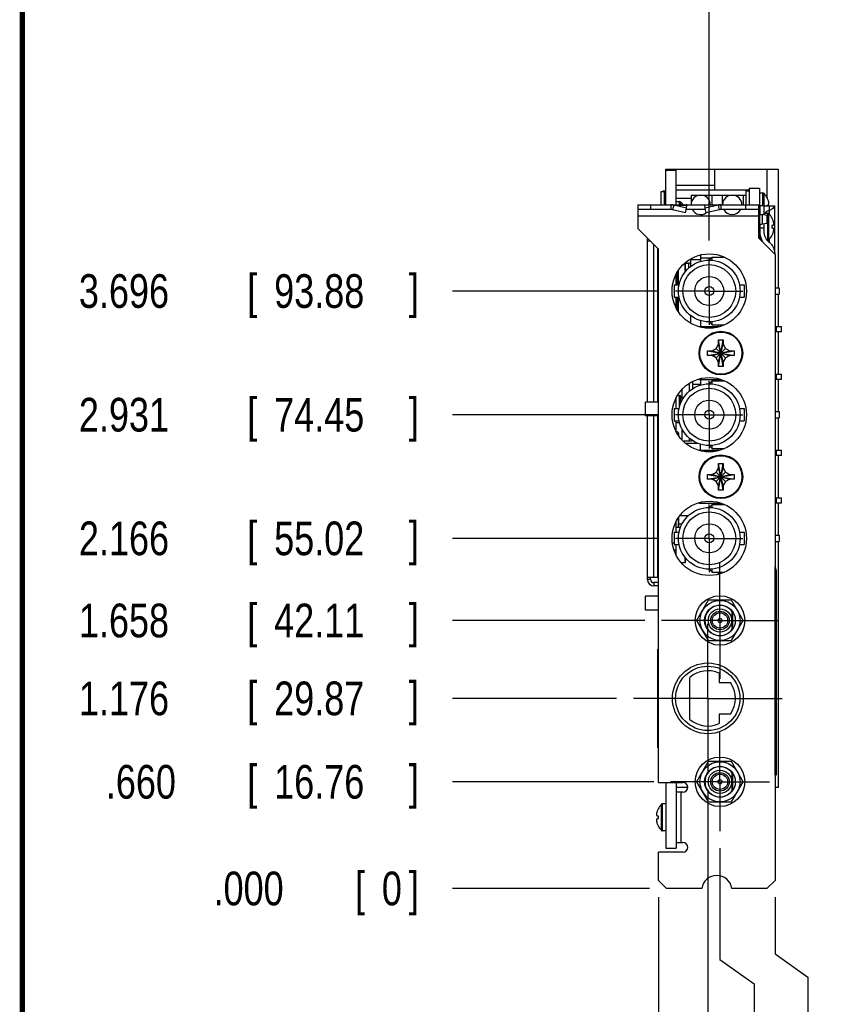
# Model space of a CAD drawing. Header units: inches. Extents: x 0.2 to 16.8, y 0.1 to 10.8.
# Tile 2 of 17: x 0.2 to 3.3, y 3.6 to 7.2. Entities that reach past the tile are written whole.
import ezdxf

# ---------------------------------------------------------------- set-up
doc = ezdxf.new("R2010")
doc.units = ezdxf.units.IN
doc.header["$LTSCALE"] = 0.935
doc.header["$MEASUREMENT"] = 0
doc.linetypes.add('CENTER', pattern=[0.6, 0.375, -0.075, 0.075, -0.075])
doc.layers.get('0').update_dxf_attribs({"linetype": 'CONTINUOUS'})
doc.layers.add('DEFAULT_1', color=7, linetype='CENTER')
doc.layers.add('DIMENSIONS', color=7, linetype='CONTINUOUS')
doc.styles.get("Standard").update_dxf_attribs({"font": 'txt', "width": 0.8})
doc.dimstyles.new('DIMSTYLE_2', dxfattribs={"dimtxt": 0.125, "dimasz": 0.18, "dimexe": 0.18, "dimexo": 0.0625, "dimgap": 0.09, "dimtad": 0, "dimtih": 1, "dimtoh": 1, "dimdec": 3, "dimlfac": 1.666667, "dimzin": 4, "dimdsep": 46, "dimtxsty": 'STANDARD', "dimblk": '_FILLED', "dimblk1": '_FILLED', "dimblk2": '_FILLED', "dimcen": 0.09, "dimadec": 0, "dimazin": 0, "dimtp": 0.001, "dimtm": 0.001, "dimtfac": 1, "dimtdec": 3, "dimtofl": 0, "dimtmove": 0, "dimatfit": 3, "dimldrblk": '_FILLED', "dimfxl": 1, "dimtolj": 1, "dimtzin": 4, "dimarcsym": 0})

# ---------------------------------------------------------------- blocks, each defined once
blk = doc.blocks.new('*D4')
at = {"layer": 'DIMENSIONS', "color": 2, "linetype": 'CONTINUOUS'}
blk.add_line((2.5943, 4.4185), (1.8474, 4.4185), dxfattribs=at)
at = {"layer": 'DIMENSIONS', "color": 2, "linetype": 'CONTINUOUS', "width": 0.8}
for s, p in [('.660', (0.5599, 4.356)), ('[', (1.0849, 4.356)), ('16.76', (1.1849, 4.356)), (']', (1.6849, 4.356))]:
    blk.add_text(s, height=0.125, dxfattribs=at).set_placement(p)
blk = doc.blocks.new('_FILLED')
at = {"color": 0, "linetype": 'BYBLOCK'}
blk.add_solid([(0, 0), (-1, 0.174), (-1, -0.174)], dxfattribs=at)
blk = doc.blocks.new('*D5')
at = {"layer": 'DIMENSIONS', "color": 2, "linetype": 'CONTINUOUS'}
blk.add_line((2.4561, 4.7281), (1.8474, 4.7281), dxfattribs=at)
at = {"layer": 'DIMENSIONS', "color": 2, "linetype": 'CONTINUOUS', "width": 0.8}
for s, p in [('1.176', (0.4599, 4.6656)), ('[', (1.0849, 4.6656)), ('29.87', (1.1849, 4.6656)), (']', (1.6849, 4.6656))]:
    blk.add_text(s, height=0.125, dxfattribs=at).set_placement(p)
blk = doc.blocks.new('*D6')
at = {"layer": 'DIMENSIONS', "color": 2, "linetype": 'CONTINUOUS'}
blk.add_line((2.561, 5.0173), (1.8474, 5.0173), dxfattribs=at)
at = {"layer": 'DIMENSIONS', "color": 2, "linetype": 'CONTINUOUS', "width": 0.8}
for s, p in [('1.658', (0.4599, 4.9548)), ('[', (1.0849, 4.9548)), ('42.11', (1.1849, 4.9548)), (']', (1.6849, 4.9548))]:
    blk.add_text(s, height=0.125, dxfattribs=at).set_placement(p)
blk = doc.blocks.new('*D7')
at = {"layer": 'DIMENSIONS', "color": 2, "linetype": 'CONTINUOUS'}
blk.add_line((2.613, 5.3221), (1.8474, 5.3221), dxfattribs=at)
at = {"layer": 'DIMENSIONS', "color": 2, "linetype": 'CONTINUOUS', "width": 0.8}
for s, p in [('2.166', (0.4599, 5.2596)), ('[', (1.0849, 5.2596)), ('55.02', (1.1849, 5.2596)), (']', (1.6849, 5.2596))]:
    blk.add_text(s, height=0.125, dxfattribs=at).set_placement(p)
blk = doc.blocks.new('*D8')
at = {"layer": 'DIMENSIONS', "color": 2, "linetype": 'CONTINUOUS'}
blk.add_line((2.613, 5.7811), (1.8474, 5.7811), dxfattribs=at)
at = {"layer": 'DIMENSIONS', "color": 2, "linetype": 'CONTINUOUS', "width": 0.8}
for s, p in [('[', (1.0849, 5.7186)), (']', (1.6849, 5.7186)), ('2.931', (0.4599, 5.7186)), ('74.45', (1.1849, 5.7186))]:
    blk.add_text(s, height=0.125, dxfattribs=at).set_placement(p)
blk = doc.blocks.new('*D9')
at = {"layer": 'DIMENSIONS', "color": 2, "linetype": 'CONTINUOUS'}
blk.add_line((2.613, 6.2401), (1.8474, 6.2401), dxfattribs=at)
at = {"layer": 'DIMENSIONS', "color": 2, "linetype": 'CONTINUOUS', "width": 0.8}
for s, p in [('3.696', (0.4599, 6.1776)), ('[', (1.0849, 6.1776)), ('93.88', (1.1849, 6.1776)), (']', (1.6849, 6.1776))]:
    blk.add_text(s, height=0.125, dxfattribs=at).set_placement(p)
blk = doc.blocks.new('*D10')
at = {"layer": 'DIMENSIONS', "color": 2, "linetype": 'CONTINUOUS'}
blk.add_line((2.5792, 4.0225), (1.8474, 4.0225), dxfattribs=at)
at = {"layer": 'DIMENSIONS', "color": 2, "linetype": 'CONTINUOUS', "width": 0.8}
for s, p in [('[', (1.4849, 3.96)), (']', (1.6849, 3.96)), ('.000', (0.9599, 3.96)), ('0', (1.5849, 3.96))]:
    blk.add_text(s, height=0.125, dxfattribs=at).set_placement(p)
blk = doc.blocks.new('*D11')
at = {"layer": 'DIMENSIONS', "color": 2, "linetype": 'CONTINUOUS'}
blk.add_line((2.7951, 4.3891), (2.7951, 3.335), dxfattribs=at)
at = {"layer": 'DIMENSIONS', "color": 2, "linetype": 'CONTINUOUS', "width": 0.8}
for s, p in [(']', (2.8576, 3.1725)), ('7.77', (2.8576, 2.7725)), ('[', (2.8576, 2.6725)), ('.306', (2.8576, 2.1475))]:
    blk.add_text(s, height=0.125, rotation=90, dxfattribs=at).set_placement(p)
blk = doc.blocks.new('*D12')
at = {"layer": 'DIMENSIONS', "color": 2, "linetype": 'CONTINUOUS'}
for p, q in [((2.8403, 4.1725), (2.8403, 3.7588)), ((2.8403, 3.7588), (2.967, 3.6681)), ((2.967, 3.6681), (2.967, 3.335))]:
    blk.add_line(p, q, dxfattribs=at)
at = {"layer": 'DIMENSIONS', "color": 2, "linetype": 'CONTINUOUS', "width": 0.8}
for s, p in [(']', (3.0295, 3.1725)), ('9.68', (3.0295, 2.7725)), ('[', (3.0295, 2.6725)), ('.381', (3.0295, 2.1475)), ('2X ', (3.0295, 1.8475))]:
    blk.add_text(s, height=0.125, rotation=90, dxfattribs=at).set_placement(p)
blk = doc.blocks.new('*D13')
at = {"layer": 'DIMENSIONS', "color": 2, "linetype": 'CONTINUOUS'}
for p, q in [((3.0449, 3.99), (3.0449, 3.7799)), ((3.0449, 3.7799), (3.167, 3.6939)), ((3.167, 3.6939), (3.167, 3.335))]:
    blk.add_line(p, q, dxfattribs=at)
at = {"layer": 'DIMENSIONS', "color": 2, "linetype": 'CONTINUOUS', "width": 0.8}
for s, p in [(']', (3.2295, 3.1725)), ('18.34', (3.2295, 2.6725)), ('[', (3.2295, 2.5725)), ('.722', (3.2295, 2.0475))]:
    blk.add_text(s, height=0.125, rotation=90, dxfattribs=at).set_placement(p)
blk = doc.blocks.new('*D14')
at = {"layer": 'DIMENSIONS', "color": 2, "linetype": 'CONTINUOUS'}
blk.add_line((2.8005, 6.4277), (2.8005, 7.38), dxfattribs=at)
at = {"layer": 'DIMENSIONS', "color": 2, "linetype": 'CONTINUOUS', "width": 0.8}
for s, p in [(']', (2.863, 8.7675)), ('7.99', (2.863, 8.3675)), ('[', (2.863, 8.2675)), ('.315', (2.863, 7.7425)), ('3X ', (2.863, 7.4425))]:
    blk.add_text(s, height=0.125, rotation=90, dxfattribs=at).set_placement(p)
blk = doc.blocks.new('*D15')
at = {"layer": 'DIMENSIONS', "color": 2, "linetype": 'CONTINUOUS'}
blk.add_line((2.6117, 3.99), (2.6117, 3.335), dxfattribs=at)
at = {"layer": 'DIMENSIONS', "color": 2, "linetype": 'CONTINUOUS', "width": 0.8}
for s, p in [(']', (2.6742, 3.1725)), ('0', (2.6742, 3.0725)), ('[', (2.6742, 2.9725)), ('.000', (2.6742, 2.4475))]:
    blk.add_text(s, height=0.125, rotation=90, dxfattribs=at).set_placement(p)

msp = doc.modelspace()

# ---------------------------------------------------------------- linework, layer by layer
at = {"color": 7, "linetype": 'CONTINUOUS'}
for p, q in [((2.63987, 6.56054), (2.63987, 6.69254)), ((2.63987, 6.69254), (3.05627, 6.69254)), ((2.63987, 6.68894), (2.67707, 6.68894)), ((2.67707, 6.56054), (2.67707, 6.69254)), ((2.82047, 6.69254), (2.82047, 6.61531)), ((3.01427, 6.69254), (3.01427, 6.58857)), ((3.05627, 6.69254), (3.05627, 6.25184)), ((2.67767, 6.61531), (2.94872, 6.61531)), ((2.94872, 6.62174), (2.94872, 6.56054)), ((2.94872, 6.62174), (2.98652, 6.62174)), ((2.98652, 6.62174), (2.98652, 6.43469)), ((2.62187, 6.56054), (2.62187, 6.60914)), ((2.62187, 6.60914), (2.63387, 6.60914)), ((2.62787, 6.60914), (2.62787, 6.61044)), ((2.63987, 6.61044), (2.62787, 6.61044)), ((2.67767, 6.58454), (2.67707, 6.58454)), ((2.67767, 6.58463), (2.73272, 6.58463)), ((2.73272, 6.59594), (2.73272, 6.56054)), ((2.73272, 6.59594), (2.93672, 6.59594)), ((2.81072, 6.56054), (2.81072, 6.59594)), ((2.84972, 6.56054), (2.84972, 6.59594)), ((2.92772, 6.56054), (2.92772, 6.59594)), ((2.93672, 6.61214), (2.93672, 6.56054)), ((2.93672, 6.61214), (2.94872, 6.61214)), ((2.98652, 6.60404), (2.99954, 6.60404)), ((2.53487, 6.56054), (2.53487, 6.54254)), ((2.53487, 6.56054), (2.71487, 6.56054)), ((2.65771, 6.56054), (2.65771, 6.54254)), ((2.66847, 6.55921), (2.66444, 6.54183)), ((2.7163, 6.54821), (2.66847, 6.55921)), ((2.67707, 6.57224), (2.69009, 6.57224)), ((2.71226, 6.53083), (2.7163, 6.54821)), ((2.7163, 6.54821), (2.71755, 6.55921)), ((2.71755, 6.56054), (2.98487, 6.56054)), ((2.78544, 6.54821), (2.78419, 6.55921)), ((2.83327, 6.55921), (2.78544, 6.54821)), ((2.78948, 6.53083), (2.78544, 6.54821)), ((2.83327, 6.55921), (2.8373, 6.54183)), ((2.84403, 6.56054), (2.84403, 6.54254)), ((2.98487, 6.54254), (2.98487, 6.56054)), ((2.98952, 6.52394), (2.98952, 6.55694)), ((3.00452, 6.55694), (2.98952, 6.55694)), ((3.01622, 6.55904), (3.02023, 6.55904)), ((2.98652, 6.52394), (2.99672, 6.52394)), ((2.99672, 6.52394), (2.99672, 6.48794)), ((3.01472, 6.52094), (2.99672, 6.52394)), ((3.00452, 6.52904), (3.01754, 6.52904)), ((3.01472, 6.52094), (3.01472, 6.49094)), ((2.98652, 6.48794), (2.99672, 6.48794)), ((2.98952, 6.43169), (2.98952, 6.48794)), ((3.01472, 6.49094), (2.99672, 6.48794)), ((3.03422, 6.48404), (3.03823, 6.48404)), ((3.03823, 6.47384), (3.03422, 6.47384)), ((2.57087, 5.82794), (2.57087, 6.43476)), ((2.98952, 6.45314), (2.98652, 6.45314)), ((2.98952, 6.44114), (2.98652, 6.44114)), ((2.58085, 6.42576), (2.57087, 6.42576)), ((3.0154, 6.42884), (3.01754, 6.42884)), ((2.76743, 6.37385), (2.76743, 6.34945)), ((2.80832, 6.36254), (2.76743, 6.36254)), ((2.80052, 6.35474), (2.81162, 6.36584)), ((2.80577, 6.36254), (2.80577, 6.35999)), ((2.81162, 6.3542), (2.81162, 6.36584)), ((2.81162, 6.36584), (2.8565, 6.36584)), ((2.71061, 6.31113), (2.71061, 6.34417)), ((2.7125, 6.31326), (2.7125, 6.34606)), ((2.7125, 6.34309), (2.72407, 6.34309)), ((2.72407, 6.32549), (2.72407, 6.34309)), ((2.732, 6.34304), (2.72407, 6.34304)), ((2.76743, 6.35641), (2.72781, 6.35641)), ((2.732, 6.33149), (2.732, 6.35641)), ((2.67707, 6.26294), (2.67707, 6.30142)), ((2.68681, 6.26294), (2.68681, 6.31691)), ((2.67032, 6.26294), (2.67032, 6.21734)), ((2.67032, 6.26294), (2.68822, 6.26294)), ((2.91283, 6.26294), (2.93072, 6.26294)), ((2.93072, 6.26294), (2.93072, 6.21734)), ((3.04487, 6.25184), (3.06032, 6.25184)), ((3.06032, 6.25184), (3.06032, 6.22844)), ((2.67032, 6.21734), (2.68822, 6.21734)), ((2.67707, 6.17887), (2.67707, 6.21734)), ((2.68681, 6.16337), (2.68681, 6.21734)), ((2.91283, 6.21734), (2.93072, 6.21734)), ((3.04487, 6.22844), (3.06032, 6.22844)), ((3.05627, 6.22844), (3.05627, 6.10814)), ((2.732, 6.12124), (2.732, 6.14843)), ((2.76152, 6.10814), (2.83849, 6.10814)), ((2.76743, 6.13059), (2.76743, 6.10814)), ((2.80052, 6.12554), (2.81162, 6.11444)), ((2.81162, 6.11444), (2.81162, 6.12608)), ((2.81162, 6.11444), (2.8565, 6.11444)), ((2.83463, 6.10814), (2.83463, 6.11444)), ((3.04487, 6.10814), (3.06872, 6.10814)), ((3.06872, 6.08894), (3.06872, 6.10814)), ((3.06872, 6.08894), (3.04487, 6.08894)), ((3.05627, 6.08894), (3.05627, 5.93114)), ((2.82632, 6.02715), (2.83532, 6.04274)), ((2.83532, 6.04274), (2.83532, 6.05883)), ((2.83532, 5.97674), (2.85212, 6.04274)), ((2.85212, 5.97674), (2.83532, 6.04274)), ((2.83535, 5.96012), (2.85209, 6.05937)), ((2.85209, 5.96012), (2.83535, 6.05937)), ((2.85212, 6.05883), (2.85212, 6.04274)), ((2.85212, 6.04274), (2.86113, 6.02715)), ((2.7941, 6.00137), (2.89335, 6.01811)), ((2.7941, 6.01811), (2.89335, 6.00137)), ((2.79464, 6.01814), (2.81072, 6.01814)), ((2.81072, 6.00134), (2.79464, 6.00134)), ((2.81072, 6.01814), (2.82632, 6.02715)), ((2.81072, 6.00134), (2.87672, 6.01814)), ((2.81072, 6.01814), (2.87672, 6.00134)), ((2.82632, 5.99234), (2.81072, 6.00134)), ((2.82632, 5.99234), (2.86113, 6.02715)), ((2.86113, 5.99234), (2.82632, 6.02715)), ((2.86113, 6.02715), (2.87672, 6.01814)), ((2.87672, 6.00134), (2.86113, 5.99234)), ((2.87672, 6.01814), (2.89281, 6.01814)), ((2.89281, 6.00134), (2.87672, 6.00134)), ((2.83532, 5.97674), (2.82632, 5.99234)), ((2.83532, 5.96066), (2.83532, 5.97674)), ((2.86113, 5.99234), (2.85212, 5.97674)), ((2.85212, 5.97674), (2.85212, 5.96066)), ((3.04487, 5.93114), (3.06872, 5.93114)), ((3.06872, 5.91194), (3.06872, 5.93114)), ((2.72727, 5.86893), (2.72727, 5.89707)), ((2.73908, 5.87782), (2.73908, 5.90449)), ((2.73908, 5.89427), (2.76743, 5.89427)), ((2.76152, 5.91194), (2.76152, 5.91278)), ((2.76152, 5.91194), (2.84192, 5.91194)), ((2.76743, 5.91194), (2.76743, 5.89427)), ((2.76743, 5.89426), (2.76743, 5.89045)), ((2.80052, 5.89574), (2.81162, 5.90684)), ((2.81162, 5.8952), (2.81162, 5.90684)), ((2.81162, 5.90684), (2.8565, 5.90684)), ((2.83463, 5.90684), (2.83463, 5.91194)), ((3.06872, 5.91194), (3.04487, 5.91194)), ((3.05627, 5.91194), (3.05627, 5.79284)), ((2.68324, 5.85224), (2.69009, 5.85224)), ((2.69893, 5.87348), (2.69893, 5.84532)), ((2.56427, 5.77634), (2.56427, 5.82794)), ((2.61167, 5.82794), (2.56427, 5.82794)), ((2.67707, 5.80394), (2.67707, 5.84242)), ((2.61167, 5.77634), (2.56427, 5.77634)), ((2.57087, 5.16967), (2.57087, 5.77634)), ((2.67032, 5.80394), (2.67032, 5.75834)), ((2.67032, 5.80394), (2.68822, 5.80394)), ((2.91283, 5.80394), (2.93072, 5.80394)), ((2.93072, 5.80394), (2.93072, 5.75834)), ((3.04487, 5.79284), (3.06032, 5.79284)), ((3.06032, 5.79284), (3.06032, 5.76944)), ((2.67032, 5.75834), (2.68822, 5.75834)), ((2.67707, 5.71987), (2.67707, 5.75834)), ((2.67707, 5.75204), (2.69002, 5.75204)), ((2.91283, 5.75834), (2.93072, 5.75834)), ((3.04487, 5.76944), (3.06032, 5.76944)), ((3.05627, 5.76944), (3.05627, 5.64914)), ((2.68681, 5.71294), (2.68681, 5.70437)), ((2.69893, 5.72828), (2.69893, 5.68881)), ((2.73436, 5.68225), (2.70548, 5.68225)), ((2.7118, 5.67593), (2.75598, 5.67593)), ((2.72727, 5.68225), (2.72727, 5.69346)), ((2.73436, 5.6877), (2.73436, 5.68225)), ((2.76743, 5.64914), (2.76743, 5.67159)), ((2.80052, 5.66654), (2.81162, 5.65544)), ((2.81162, 5.65544), (2.81162, 5.66708)), ((2.76152, 5.64914), (2.83849, 5.64914)), ((2.81162, 5.65544), (2.8565, 5.65544)), ((2.83463, 5.64914), (2.83463, 5.65544)), ((3.04487, 5.64914), (3.06872, 5.64914)), ((3.06872, 5.62994), (3.04487, 5.62994)), ((3.05627, 5.62994), (3.05627, 5.47214)), ((3.06872, 5.62994), (3.06872, 5.64914)), ((2.83532, 5.58374), (2.83532, 5.59983)), ((2.83535, 5.50112), (2.85209, 5.60037)), ((2.85209, 5.50112), (2.83535, 5.60037)), ((2.85212, 5.59983), (2.85212, 5.58374)), ((2.7941, 5.54237), (2.89335, 5.55911)), ((2.7941, 5.55911), (2.89335, 5.54237)), ((2.79464, 5.55914), (2.81072, 5.55914)), ((2.81072, 5.55914), (2.82632, 5.56815)), ((2.81072, 5.54234), (2.87672, 5.55914)), ((2.81072, 5.55914), (2.87672, 5.54234)), ((2.82632, 5.56815), (2.83532, 5.58374)), ((2.82632, 5.53334), (2.86113, 5.56815)), ((2.86113, 5.53334), (2.82632, 5.56815)), ((2.83532, 5.51774), (2.85212, 5.58374)), ((2.85212, 5.51774), (2.83532, 5.58374)), ((2.85212, 5.58374), (2.86113, 5.56815)), ((2.86113, 5.56815), (2.87672, 5.55914)), ((2.87672, 5.55914), (2.89281, 5.55914)), ((2.81072, 5.54234), (2.79464, 5.54234)), ((2.82632, 5.53334), (2.81072, 5.54234)), ((2.83532, 5.51774), (2.82632, 5.53334)), ((2.86113, 5.53334), (2.85212, 5.51774)), ((2.87672, 5.54234), (2.86113, 5.53334)), ((2.89281, 5.54234), (2.87672, 5.54234)), ((2.83532, 5.50166), (2.83532, 5.51774)), ((2.85212, 5.51774), (2.85212, 5.50166)), ((2.76152, 5.45294), (2.76152, 5.45378)), ((2.76152, 5.45294), (2.84192, 5.45294)), ((2.80052, 5.43674), (2.81162, 5.44784)), ((2.81162, 5.4362), (2.81162, 5.44784)), ((2.81162, 5.44784), (2.8565, 5.44784)), ((3.04487, 5.47214), (3.06872, 5.47214)), ((3.06872, 5.45294), (3.04487, 5.45294)), ((3.05627, 5.45294), (3.05627, 5.33384)), ((3.06872, 5.45294), (3.06872, 5.47214)), ((2.67707, 5.34494), (2.67707, 5.38342)), ((2.68681, 5.39891), (2.68681, 5.3623)), ((2.68681, 5.37657), (2.69977, 5.37657)), ((2.69205, 5.40726), (2.72384, 5.40726)), ((2.67032, 5.34494), (2.67032, 5.29934)), ((2.67032, 5.34494), (2.68822, 5.34494)), ((2.69339, 5.3623), (2.67707, 5.3623)), ((2.91283, 5.34494), (2.93072, 5.34494)), ((2.93072, 5.34494), (2.93072, 5.29934)), ((2.66435, 5.30594), (2.67032, 5.30594)), ((3.04487, 5.33384), (3.06032, 5.33384)), ((3.04487, 5.31044), (3.06032, 5.31044)), ((3.05627, 5.31044), (3.05627, 4.39754)), ((3.06032, 5.33384), (3.06032, 5.31044)), ((2.67032, 5.29934), (2.68822, 5.29934)), ((2.67707, 5.26087), (2.67707, 5.29934)), ((2.91283, 5.29934), (2.93072, 5.29934)), ((2.71061, 5.23096), (2.69777, 5.23096)), ((2.71061, 5.23096), (2.71061, 5.2515)), ((2.7125, 5.23285), (2.71061, 5.23096)), ((2.7125, 5.23285), (2.7125, 5.24929)), ((2.80052, 5.20754), (2.81162, 5.19644)), ((2.81162, 5.19644), (2.81162, 5.20808)), ((2.81162, 5.19644), (2.8565, 5.19644)), ((2.83463, 5.18879), (2.83463, 5.19644)), ((2.57087, 5.17852), (2.57751, 5.17852)), ((2.57751, 5.17851), (2.59487, 5.17851)), ((2.59487, 5.1785), (2.61167, 5.17848)), ((2.61167, 5.14567), (2.59487, 5.14567)), ((2.56427, 5.05574), (2.56427, 5.10734)), ((2.61167, 5.10734), (2.56427, 5.10734)), ((2.79697, 5.09234), (2.75367, 5.01734)), ((2.88357, 5.09234), (2.79697, 5.09234)), ((2.92687, 5.01734), (2.88357, 5.09234)), ((2.61167, 5.05574), (2.56427, 5.05574)), ((2.88617, 4.98509), (2.88617, 5.0496)), ((2.75367, 5.01734), (2.79697, 4.94234)), ((2.88357, 4.94234), (2.92687, 5.01734)), ((2.79697, 4.94234), (2.88357, 4.94234)), ((2.60972, 4.91114), (2.61167, 4.91114)), ((2.60972, 4.54514), (2.60972, 4.91114)), ((2.72852, 4.6501), (2.72852, 4.80619)), ((2.83712, 4.82175), (2.83712, 4.78724)), ((2.83712, 4.78724), (2.87899, 4.78724)), ((2.87899, 4.66904), (2.83712, 4.66904)), ((2.83712, 4.66904), (2.83712, 4.63453)), ((2.60972, 4.54514), (2.61167, 4.54514)), ((2.79697, 4.49354), (2.75367, 4.41854)), ((2.88357, 4.49354), (2.79697, 4.49354)), ((2.92687, 4.41854), (2.88357, 4.49354)), ((2.88617, 4.38629), (2.88617, 4.4508)), ((3.04487, 4.44434), (3.04571, 4.44434)), ((2.63987, 4.41614), (2.63987, 4.17254)), ((2.67707, 4.41614), (2.67707, 4.38014)), ((2.7203, 4.39754), (2.67707, 4.39754)), ((2.75367, 4.41854), (2.79697, 4.34354)), ((2.88357, 4.34354), (2.92687, 4.41854)), ((3.05627, 4.39754), (3.04487, 4.39754)), ((2.63987, 4.33664), (2.62685, 4.33664)), ((2.79697, 4.34354), (2.88357, 4.34354)), ((2.60616, 4.29164), (2.61018, 4.29164)), ((2.61018, 4.28144), (2.60616, 4.28144)), ((2.63987, 4.23644), (2.62685, 4.23644)), ((2.63987, 4.17254), (2.67707, 4.17254)), ((2.67707, 4.19294), (2.67707, 4.17254))]:
    msp.add_line(p, q, dxfattribs=at)
at = {"color": 9, "linetype": 'CONTINUOUS'}
for p, q in [((2.67707, 6.63254), (2.82047, 6.63254)), ((2.99954, 6.55694), (2.99954, 6.60404)), ((3.0038, 6.55694), (3.0038, 6.60227)), ((2.58287, 6.56054), (2.58287, 6.54254)), ((2.66847, 6.55921), (2.71755, 6.55921)), ((2.69009, 6.56054), (2.69009, 6.57224)), ((2.69435, 6.56054), (2.69435, 6.57047)), ((2.83327, 6.55921), (2.78419, 6.55921)), ((2.93687, 6.54254), (2.93687, 6.56054)), ((3.02402, 6.52477), (3.02402, 6.55694)), ((2.98487, 6.51854), (2.53487, 6.51854)), ((3.01754, 6.42884), (3.01754, 6.52904)), ((3.0218, 6.43061), (3.0218, 6.52727)), ((3.00452, 6.47294), (2.98952, 6.47294)), ((2.57185, 6.43476), (2.57087, 6.43476)), ((3.02402, 6.42038), (3.02402, 6.43312)), ((2.59487, 5.82794), (2.59487, 6.41174)), ((2.60987, 5.82794), (2.60987, 6.39674)), ((2.68256, 6.26294), (2.68256, 6.31016)), ((2.68256, 6.17012), (2.68256, 6.21734)), ((3.05072, 6.08894), (3.05072, 6.10814)), ((3.05072, 5.91194), (3.05072, 5.93114)), ((2.69009, 5.81021), (2.69009, 5.85224)), ((2.69435, 5.82344), (2.69435, 5.85047)), ((2.59487, 5.1785), (2.59487, 5.77634)), ((2.60987, 5.17849), (2.60987, 5.77634)), ((2.6854, 5.71526), (2.6854, 5.70661)), ((3.05072, 5.62994), (3.05072, 5.64914)), ((3.05072, 5.45294), (3.05072, 5.47214)), ((2.6854, 5.39667), (2.6854, 5.3623)), ((2.67707, 5.27774), (2.67078, 5.27774)), ((3.04571, 4.44434), (3.04571, 5.21689)), ((2.58287, 5.16967), (2.57087, 5.16967)), ((2.59487, 5.15767), (2.59487, 5.14567)), ((3.04487, 5.11934), (3.05072, 5.11934)), ((2.69507, 4.38014), (2.69507, 4.19294)), ((2.62259, 4.23821), (2.62259, 4.33487)), ((2.62685, 4.23644), (2.62685, 4.33664))]:
    msp.add_line(p, q, dxfattribs=at)
at = {"color": 3, "linetype": 'CONTINUOUS'}
for p, q in [((2.63387, 6.56054), (2.63387, 6.60914)), ((2.53487, 6.54254), (2.53487, 6.47174)), ((2.65771, 6.54254), (2.53487, 6.54254)), ((2.78687, 6.54254), (2.71487, 6.54254)), ((2.98487, 6.54254), (2.84403, 6.54254)), ((2.98487, 6.43634), (2.98487, 6.54254)), ((3.00452, 6.52264), (3.00452, 6.55694)), ((3.00452, 6.55694), (3.04352, 6.55694)), ((3.04352, 6.38599), (3.04352, 6.55694)), ((2.71226, 6.53083), (2.66444, 6.54183)), ((2.8373, 6.54183), (2.78948, 6.53083)), ((2.61167, 6.39494), (2.53487, 6.47174)), ((3.00452, 6.46215), (3.00452, 6.48924)), ((2.98487, 6.43634), (3.04487, 6.37634)), ((2.61167, 4.41614), (2.61167, 6.39494)), ((3.04487, 6.37634), (3.04487, 4.05254)), ((3.05072, 4.44434), (3.05072, 5.19434)), ((2.58287, 5.16967), (2.58287, 5.17852)), ((2.61167, 5.15767), (2.59487, 5.15767)), ((2.88797, 4.9864), (2.88797, 5.04828)), ((2.88797, 4.3876), (2.88797, 4.44948)), ((3.04571, 4.44434), (3.05072, 4.44434)), ((2.61167, 4.41614), (2.70257, 4.41614)), ((2.70257, 4.38014), (2.67707, 4.38014)), ((2.67707, 4.38014), (2.67707, 4.19294)), ((2.67707, 4.19294), (2.70257, 4.19294)), ((2.70257, 4.15694), (2.61167, 4.15694)), ((2.61167, 4.05254), (2.61167, 4.15694)), ((2.61167, 4.05254), (2.64167, 4.02254)), ((2.77256, 4.02254), (2.64167, 4.02254)), ((3.01487, 4.02254), (2.88398, 4.02254)), ((3.01487, 4.02254), (3.04487, 4.05254))]:
    msp.add_line(p, q, dxfattribs=at)
at = {"color": 7, "linetype": 'CONTINUOUS', "const_width": 0.02}
msp.add_lwpolyline([(0.25, 10.75859), (0.25, 0.25859)], dxfattribs=at)
at = {"color": 3, "linetype": 'CONTINUOUS'}
for centre, radius in [((2.80052, 6.24014), 0.138), ((2.80052, 5.78114), 0.138), ((2.80052, 5.32214), 0.138), ((2.79512, 4.72814), 0.1314)]:
    msp.add_circle(centre, radius, dxfattribs=at)
at = {"color": 7, "linetype": 'CONTINUOUS'}
for centre, radius in [((2.80052, 6.24014), 0.1146), ((2.80052, 6.24014), 0.0981), ((2.80052, 6.24014), 0.054), ((2.80052, 6.24014), 0.0165), ((2.84372, 6.00974), 0.081), ((2.80052, 5.78114), 0.1146), ((2.80052, 5.78114), 0.0981), ((2.80052, 5.78114), 0.054), ((2.80052, 5.78114), 0.0165), ((2.84372, 5.55074), 0.081), ((2.80052, 5.32214), 0.1146), ((2.80052, 5.32214), 0.0981), ((2.80052, 5.32214), 0.054), ((2.80052, 5.32214), 0.0165), ((2.84027, 5.01734), 0.0918), ((2.84027, 5.01734), 0.0744), ((2.84027, 5.01734), 0.057), ((2.84027, 5.01734), 0.0432), ((2.84027, 5.01734), 0.0345), ((2.84027, 5.01734), 0.0285), ((2.84027, 5.01734), 0.00762), ((2.79512, 4.72814), 0.1194), ((2.84027, 4.41854), 0.0918), ((2.84027, 4.41854), 0.0744), ((2.84027, 4.41854), 0.057), ((2.84027, 4.41854), 0.0432), ((2.84027, 4.41854), 0.0345), ((2.84027, 4.41854), 0.0285), ((2.84027, 4.41854), 0.00762)]:
    msp.add_circle(centre, radius, dxfattribs=at)
at = {"color": 9, "linetype": 'CONTINUOUS'}
for centre in [(2.84372, 6.00974), (2.84372, 5.55074)]:
    msp.add_circle(centre, 0.07821, dxfattribs=at)
at = {"color": 7, "linetype": 'CONTINUOUS'}
for centre, radius, start, end in [((2.76872, 6.55994), 0.036, 0.96109, 179.03891), ((2.88572, 6.55994), 0.036, 0.96109, 179.03891), ((2.99954, 6.59804), 0.006, 44.80731, 90), ((2.95515, 6.55394), 0.06858, 27.09507, 44.80731), ((2.95515, 6.55394), 0.06839, 17.8829, 26.7492), ((2.69009, 6.56624), 0.006, 44.80731, 90), ((2.64569, 6.52214), 0.06858, 34.10502, 44.80731), ((2.76872, 6.55994), 0.036, 209.04944, 305.50454), ((2.88572, 6.55994), 0.036, 209.04944, 330.95056), ((3.01754, 6.52304), 0.006, 44.80731, 90), ((2.97315, 6.47894), 0.06858, 27.09507, 44.80731), ((2.97315, 6.47894), 0.06839, 17.8829, 26.7492), ((2.59487, 6.43476), 0.024, 177.89351, 180), ((2.97315, 6.47894), 0.06858, 315.19269, 332.90493), ((2.97315, 6.47894), 0.06839, 333.2508, 342.1171), ((3.01754, 6.43484), 0.006, 270, 315.19269), ((2.69009, 5.84624), 0.006, 44.80731, 90), ((2.64569, 5.80214), 0.06858, 33.75345, 44.80731), ((2.59487, 5.16967), 0.024, 180, 270), ((2.84027, 5.01734), 0.0561, 35.0968, 324.9032), ((2.79512, 4.72814), 0.1026, 65.83557, 130.4755), ((2.79512, 4.72814), 0.1026, 324.82867, 35.17133), ((2.79512, 4.72814), 0.1026, 229.5245, 294.16443), ((2.84027, 4.41854), 0.0561, 35.0968, 324.9032), ((2.67125, 4.28654), 0.06839, 153.2508, 162.1171), ((2.67125, 4.28654), 0.06858, 135.19269, 152.90493), ((2.62685, 4.33064), 0.006, 90, 135.19269), ((2.67125, 4.28654), 0.06839, 197.8829, 206.7492), ((2.67125, 4.28654), 0.06858, 207.09507, 224.80731), ((2.62685, 4.24244), 0.006, 224.80731, 270)]:
    msp.add_arc(centre, radius, start, end, dxfattribs=at)
at = {"color": 3, "linetype": 'CONTINUOUS'}
for centre, radius, start, end in [((3.06677, 5.22674), 0.02325, 199.23252, 205.05762), ((2.99747, 5.19434), 0.05325, 0, 25.05762), ((2.59487, 5.16967), 0.012, 180, 270), ((2.70257, 4.39814), 0.018, 270, 90), ((2.70257, 4.17494), 0.018, 270, 90), ((2.82827, 4.01474), 0.05625, 7.9707, 172.0293)]:
    msp.add_arc(centre, radius, start, end, dxfattribs=at)
at = {"color": 7, "linetype": 'CONTINUOUS'}
for points in [[(3.01606, 6.58504), (3.0161, 6.58507), (3.0162, 6.58513), (3.0162, 6.58513)], [(3.01614, 6.55734), (3.01612, 6.5579), (3.01609, 6.55846), (3.01606, 6.55903)], [(3.01616, 6.55694), (3.01616, 6.55707), (3.01615, 6.55721), (3.01614, 6.55734)], [(3.02023, 6.55904), (3.02043, 6.55945), (3.02061, 6.55987), (3.02078, 6.5603)], [(3.02078, 6.5603), (3.02094, 6.56069), (3.02108, 6.56109), (3.02121, 6.56149)], [(3.02121, 6.56149), (3.02134, 6.56186), (3.02145, 6.56225), (3.02155, 6.56263)], [(3.02155, 6.56263), (3.02164, 6.563), (3.02172, 6.56338), (3.02179, 6.56375)], [(3.02179, 6.56375), (3.02186, 6.56412), (3.02192, 6.56449), (3.02196, 6.56486)], [(3.03406, 6.51004), (3.0341, 6.51007), (3.0342, 6.51013), (3.0342, 6.51013)], [(3.03414, 6.48234), (3.03412, 6.4829), (3.03409, 6.48346), (3.03406, 6.48403)], [(3.03406, 6.47386), (3.03409, 6.47442), (3.03412, 6.47498), (3.03414, 6.47554)], [(3.03414, 6.47385), (3.03411, 6.47385), (3.03408, 6.47386), (3.03406, 6.47386)], [(3.03418, 6.48143), (3.03417, 6.48173), (3.03416, 6.48204), (3.03414, 6.48234)], [(3.03414, 6.47554), (3.03416, 6.47585), (3.03417, 6.47615), (3.03418, 6.47645)], [(3.03422, 6.47384), (3.03419, 6.47384), (3.03416, 6.47385), (3.03414, 6.47385)], [(3.0342, 6.48065), (3.03419, 6.48091), (3.03419, 6.48117), (3.03418, 6.48143)], [(3.03418, 6.47645), (3.03419, 6.47672), (3.03419, 6.47698), (3.0342, 6.47724)], [(3.03422, 6.47894), (3.03422, 6.47951), (3.03421, 6.48008), (3.0342, 6.48065)], [(3.0342, 6.47724), (3.03421, 6.47781), (3.03422, 6.47837), (3.03422, 6.47894)], [(3.03823, 6.48404), (3.03843, 6.48445), (3.03861, 6.48487), (3.03878, 6.4853)], [(3.03878, 6.47258), (3.03861, 6.47301), (3.03843, 6.47343), (3.03823, 6.47384)], [(3.03878, 6.4853), (3.03894, 6.48569), (3.03908, 6.48609), (3.03921, 6.48649)], [(3.03921, 6.4714), (3.03908, 6.4718), (3.03894, 6.47219), (3.03878, 6.47258)], [(3.03921, 6.48649), (3.03934, 6.48686), (3.03945, 6.48725), (3.03955, 6.48763)], [(3.03955, 6.47025), (3.03945, 6.47064), (3.03934, 6.47102), (3.03921, 6.4714)], [(3.03955, 6.48763), (3.03964, 6.488), (3.03972, 6.48838), (3.03979, 6.48875)], [(3.03979, 6.46913), (3.03972, 6.46951), (3.03964, 6.46988), (3.03955, 6.47025)], [(3.03979, 6.48875), (3.03986, 6.48912), (3.03992, 6.48949), (3.03996, 6.48986)], [(3.03996, 6.46802), (3.03992, 6.46839), (3.03986, 6.46876), (3.03979, 6.46913)], [(3.03406, 6.44784), (3.03408, 6.4479), (3.03411, 6.44795), (3.03414, 6.448)], [(3.03406, 6.44784), (3.0341, 6.44781), (3.0342, 6.44775), (3.0342, 6.44775)], [(3.03414, 6.448), (3.03416, 6.44806), (3.03419, 6.44811), (3.03422, 6.44816)], [(3.03823, 6.45794), (3.03842, 6.45862), (3.03859, 6.45931), (3.03876, 6.46)], [(3.03876, 6.46), (3.03891, 6.46066), (3.03905, 6.46132), (3.03918, 6.46199)], [(3.03918, 6.46199), (3.0393, 6.46265), (3.03942, 6.4633), (3.03952, 6.46396)], [(3.03952, 6.46396), (3.03962, 6.46463), (3.0397, 6.46529), (3.03978, 6.46596)], [(3.03978, 6.46596), (3.03985, 6.46665), (3.03992, 6.46733), (3.03996, 6.46802)], [(2.6854, 5.71526), (2.68246, 5.71691), (2.67959, 5.71868), (2.67679, 5.72056)], [(2.61026, 4.31748), (2.61023, 4.31743), (2.61021, 4.31738), (2.61018, 4.31732)], [(2.61034, 4.31764), (2.61029, 4.31767), (2.6102, 4.31773), (2.6102, 4.31773)], [(2.61034, 4.31764), (2.61031, 4.31759), (2.61029, 4.31753), (2.61026, 4.31748)], [(2.60462, 4.29952), (2.60454, 4.29884), (2.60448, 4.29815), (2.60443, 4.29746)], [(2.60488, 4.30152), (2.60478, 4.30086), (2.60469, 4.30019), (2.60462, 4.29952)], [(2.60522, 4.30349), (2.60509, 4.30284), (2.60498, 4.30218), (2.60488, 4.30152)], [(2.60564, 4.30549), (2.60549, 4.30482), (2.60534, 4.30416), (2.60522, 4.30349)], [(2.60616, 4.30754), (2.60598, 4.30686), (2.6058, 4.30617), (2.60564, 4.30549)], [(2.61018, 4.29164), (2.61021, 4.29164), (2.61023, 4.29164), (2.61026, 4.29163)], [(2.6102, 4.28825), (2.61018, 4.28768), (2.61018, 4.28711), (2.61018, 4.28654)], [(2.61018, 4.28654), (2.61018, 4.28597), (2.61018, 4.28541), (2.6102, 4.28484)], [(2.61022, 4.28903), (2.61021, 4.28877), (2.6102, 4.28851), (2.6102, 4.28825)], [(2.6102, 4.28484), (2.6102, 4.28458), (2.61021, 4.28432), (2.61022, 4.28405)], [(2.61025, 4.28994), (2.61024, 4.28964), (2.61023, 4.28933), (2.61022, 4.28903)], [(2.61022, 4.28405), (2.61023, 4.28375), (2.61024, 4.28345), (2.61025, 4.28314)], [(2.61034, 4.29163), (2.6103, 4.29106), (2.61027, 4.2905), (2.61025, 4.28994)], [(2.61025, 4.28314), (2.61027, 4.28258), (2.6103, 4.28202), (2.61034, 4.28146)], [(2.61026, 4.29163), (2.61029, 4.29163), (2.61031, 4.29163), (2.61034, 4.29163)], [(2.61034, 4.25544), (2.61029, 4.25541), (2.6102, 4.25535), (2.6102, 4.25535)]]:
    msp.add_open_spline(points, degree=3, dxfattribs=at)
for points, knots in [([(3.01622, 6.58472), (3.01619, 6.58478), (3.01614, 6.58488), (3.01608, 6.58499), (3.01606, 6.58504)], [0, 0, 0, 0, 0.4994893, 1, 1, 1, 1]), ([(2.66847, 6.55921), (2.66672, 6.55965), (2.66315, 6.56032), (2.65952, 6.56054), (2.65771, 6.56054)], [0, 0, 0, 0, 0.5002852, 1, 1, 1, 1]), ([(2.71755, 6.55921), (2.71736, 6.55942), (2.71695, 6.5598), (2.71628, 6.56022), (2.71558, 6.56048), (2.7151, 6.56054), (2.71487, 6.56054)], [0, 0, 0, 0, 0.2802151, 0.5354987, 0.7726057, 1, 1, 1, 1]), ([(2.78419, 6.55921), (2.78439, 6.55942), (2.78479, 6.5598), (2.78546, 6.56022), (2.78616, 6.56048), (2.78664, 6.56054), (2.78687, 6.56054)], [0, 0, 0, 0, 0.2802151, 0.5354987, 0.7726057, 1, 1, 1, 1]), ([(2.84403, 6.56054), (2.84222, 6.56054), (2.83859, 6.56032), (2.83502, 6.55965), (2.83327, 6.55921)], [0, 0, 0, 0, 0.4997148, 1, 1, 1, 1]), ([(3.01606, 6.55903), (3.01608, 6.55903), (3.01614, 6.55903), (3.01619, 6.55904), (3.01622, 6.55904)], [0, 0, 0, 0, 0.5017171, 1, 1, 1, 1]), ([(3.02196, 6.56486), (3.02192, 6.56555), (3.02179, 6.56691), (3.02153, 6.56892), (3.02119, 6.57091), (3.02076, 6.57292), (3.02042, 6.57426), (3.02023, 6.57494)], [0, 0, 0, 0, 0.2018821, 0.3986748, 0.5940609, 0.792838, 1, 1, 1, 1]), ([(3.03422, 6.50972), (3.03419, 6.50978), (3.03414, 6.50988), (3.03408, 6.50999), (3.03406, 6.51004)], [0, 0, 0, 0, 0.4994893, 1, 1, 1, 1]), ([(3.03406, 6.48403), (3.03408, 6.48403), (3.03414, 6.48403), (3.03419, 6.48404), (3.03422, 6.48404)], [0, 0, 0, 0, 0.5017171, 1, 1, 1, 1]), ([(3.03996, 6.48986), (3.03992, 6.49055), (3.03979, 6.49191), (3.03953, 6.49392), (3.03919, 6.49591), (3.03876, 6.49792), (3.03842, 6.49926), (3.03823, 6.49994)], [0, 0, 0, 0, 0.2018821, 0.3986748, 0.5940609, 0.792838, 1, 1, 1, 1]), ([(3.00197, 6.41856), (3.00047, 6.42082), (2.99612, 6.42837), (2.99096, 6.44291), (2.98952, 6.45554), (2.98952, 6.46215)], [0, 0, 0, 0, 0.177243, 0.5674762, 1, 1, 1, 1]), ([(2.83532, 6.05883), (2.83533, 6.05892), (2.83534, 6.0591), (2.83535, 6.05928), (2.83535, 6.05937)], [0, 0, 0, 0, 0.4997483, 1, 1, 1, 1]), ([(2.83535, 6.05937), (2.83628, 6.05941), (2.83813, 6.05947), (2.84092, 6.05953), (2.84279, 6.05954), (2.84372, 6.05954)], [0, 0, 0, 0, 0.3316061, 0.6648772, 1, 1, 1, 1]), ([(2.84372, 6.05954), (2.84466, 6.05954), (2.84652, 6.05953), (2.84932, 6.05947), (2.85117, 6.05941), (2.85209, 6.05937)], [0, 0, 0, 0, 0.3350693, 0.6683317, 1, 1, 1, 1]), ([(2.85209, 6.05937), (2.8521, 6.05928), (2.85211, 6.0591), (2.85212, 6.05892), (2.85212, 6.05883)], [0, 0, 0, 0, 0.500157, 1, 1, 1, 1]), ([(2.7941, 6.00137), (2.79402, 6.00323), (2.79392, 6.00695), (2.79392, 6.01253), (2.79402, 6.01626), (2.7941, 6.01811)], [0, 0, 0, 0, 0.332853, 0.6671472, 1, 1, 1, 1]), ([(2.7941, 6.01811), (2.79419, 6.01812), (2.79437, 6.01813), (2.79455, 6.01814), (2.79464, 6.01814)], [0, 0, 0, 0, 0.500258, 1, 1, 1, 1]), ([(2.79464, 6.00134), (2.79455, 6.00135), (2.79437, 6.00136), (2.79419, 6.00137), (2.7941, 6.00137)], [0, 0, 0, 0, 0.4997513, 1, 1, 1, 1]), ([(2.89281, 6.01814), (2.8929, 6.01814), (2.89308, 6.01813), (2.89326, 6.01812), (2.89335, 6.01811)], [0, 0, 0, 0, 0.4997513, 1, 1, 1, 1]), ([(2.89335, 6.00137), (2.89326, 6.00137), (2.89308, 6.00136), (2.8929, 6.00135), (2.89281, 6.00134)], [0, 0, 0, 0, 0.500258, 1, 1, 1, 1]), ([(2.89335, 6.01811), (2.89343, 6.01626), (2.89353, 6.01253), (2.89353, 6.00695), (2.89343, 6.00323), (2.89335, 6.00137)], [0, 0, 0, 0, 0.332853, 0.6671472, 1, 1, 1, 1]), ([(2.83535, 5.96012), (2.83535, 5.96021), (2.83534, 5.96039), (2.83533, 5.96057), (2.83532, 5.96066)], [0, 0, 0, 0, 0.500157, 1, 1, 1, 1]), ([(2.84372, 5.95994), (2.84279, 5.95994), (2.84092, 5.95995), (2.83813, 5.96001), (2.83628, 5.96008), (2.83535, 5.96012)], [0, 0, 0, 0, 0.3350693, 0.6683316, 1, 1, 1, 1]), ([(2.85209, 5.96012), (2.85117, 5.96008), (2.84932, 5.96001), (2.84652, 5.95995), (2.84466, 5.95994), (2.84372, 5.95994)], [0, 0, 0, 0, 0.3316061, 0.6648772, 1, 1, 1, 1]), ([(2.85212, 5.96066), (2.85212, 5.96057), (2.85211, 5.96039), (2.8521, 5.96021), (2.85209, 5.96012)], [0, 0, 0, 0, 0.4997483, 1, 1, 1, 1]), ([(2.68681, 5.71295), (2.68681, 5.71308), (2.68676, 5.71361), (2.68639, 5.71451), (2.68575, 5.71506), (2.6854, 5.71526)], [0, 0, 0, 0, 0.1403676, 0.5649764, 1, 1, 1, 1]), ([(2.83532, 5.59983), (2.83533, 5.59992), (2.83534, 5.6001), (2.83535, 5.60028), (2.83535, 5.60037)], [0, 0, 0, 0, 0.4997483, 1, 1, 1, 1]), ([(2.83535, 5.60037), (2.83628, 5.60041), (2.83813, 5.60047), (2.84092, 5.60053), (2.84279, 5.60054), (2.84372, 5.60054)], [0, 0, 0, 0, 0.3316061, 0.6648772, 1, 1, 1, 1]), ([(2.84372, 5.60054), (2.84466, 5.60054), (2.84652, 5.60053), (2.84932, 5.60047), (2.85117, 5.60041), (2.85209, 5.60037)], [0, 0, 0, 0, 0.3350693, 0.6683317, 1, 1, 1, 1]), ([(2.85209, 5.60037), (2.8521, 5.60028), (2.85211, 5.6001), (2.85212, 5.59992), (2.85212, 5.59983)], [0, 0, 0, 0, 0.500157, 1, 1, 1, 1]), ([(2.7941, 5.54237), (2.79402, 5.54423), (2.79392, 5.54795), (2.79392, 5.55353), (2.79402, 5.55726), (2.7941, 5.55911)], [0, 0, 0, 0, 0.332853, 0.6671472, 1, 1, 1, 1]), ([(2.7941, 5.55911), (2.79419, 5.55912), (2.79437, 5.55913), (2.79455, 5.55914), (2.79464, 5.55914)], [0, 0, 0, 0, 0.500258, 1, 1, 1, 1]), ([(2.89281, 5.55914), (2.8929, 5.55914), (2.89308, 5.55913), (2.89326, 5.55912), (2.89335, 5.55911)], [0, 0, 0, 0, 0.4997513, 1, 1, 1, 1]), ([(2.89335, 5.55911), (2.89343, 5.55726), (2.89353, 5.55353), (2.89353, 5.54795), (2.89343, 5.54423), (2.89335, 5.54237)], [0, 0, 0, 0, 0.332853, 0.6671472, 1, 1, 1, 1]), ([(2.79464, 5.54234), (2.79455, 5.54235), (2.79437, 5.54236), (2.79419, 5.54237), (2.7941, 5.54237)], [0, 0, 0, 0, 0.4997513, 1, 1, 1, 1]), ([(2.89335, 5.54237), (2.89326, 5.54237), (2.89308, 5.54236), (2.8929, 5.54235), (2.89281, 5.54234)], [0, 0, 0, 0, 0.500258, 1, 1, 1, 1]), ([(2.83535, 5.50112), (2.83535, 5.50121), (2.83534, 5.50139), (2.83533, 5.50157), (2.83532, 5.50166)], [0, 0, 0, 0, 0.500157, 1, 1, 1, 1]), ([(2.84372, 5.50094), (2.84279, 5.50094), (2.84092, 5.50095), (2.83813, 5.50101), (2.83628, 5.50108), (2.83535, 5.50112)], [0, 0, 0, 0, 0.3350693, 0.6683316, 1, 1, 1, 1]), ([(2.85209, 5.50112), (2.85117, 5.50108), (2.84932, 5.50101), (2.84652, 5.50095), (2.84466, 5.50094), (2.84372, 5.50094)], [0, 0, 0, 0, 0.3316061, 0.6648772, 1, 1, 1, 1]), ([(2.85212, 5.50166), (2.85212, 5.50157), (2.85211, 5.50139), (2.8521, 5.50121), (2.85209, 5.50112)], [0, 0, 0, 0, 0.4997483, 1, 1, 1, 1]), ([(2.60443, 4.29746), (2.60448, 4.29709), (2.60459, 4.29634), (2.60484, 4.29521), (2.60518, 4.29406), (2.60561, 4.29286), (2.60597, 4.29205), (2.60616, 4.29164)], [0, 0, 0, 0, 0.1841263, 0.3724267, 0.5677818, 0.7746967, 1, 1, 1, 1]), ([(2.60616, 4.28144), (2.60597, 4.28103), (2.60561, 4.28022), (2.60518, 4.27902), (2.60484, 4.27787), (2.60459, 4.27674), (2.60448, 4.27599), (2.60443, 4.27562)], [0, 0, 0, 0, 0.2253033, 0.4322182, 0.6275733, 0.8158737, 1, 1, 1, 1]), ([(2.61034, 4.28146), (2.61031, 4.28146), (2.61026, 4.28145), (2.61021, 4.28144), (2.61018, 4.28144)], [0, 0, 0, 0, 0.5018083, 1, 1, 1, 1]), ([(2.60443, 4.27562), (2.60448, 4.27493), (2.6046, 4.27358), (2.60486, 4.27157), (2.60521, 4.26958), (2.60563, 4.26757), (2.60598, 4.26622), (2.60616, 4.26554)], [0, 0, 0, 0, 0.2018821, 0.3986748, 0.5940609, 0.792838, 1, 1, 1, 1]), ([(2.61018, 4.25576), (2.61021, 4.25571), (2.61026, 4.2556), (2.61031, 4.2555), (2.61034, 4.25544)], [0, 0, 0, 0, 0.4994879, 1, 1, 1, 1])]:
    msp.add_open_spline(points, degree=3, knots=knots, dxfattribs=at)
at = {"color": 3, "linetype": 'CONTINUOUS'}
for points, knots in [([(2.66444, 6.54183), (2.66334, 6.54206), (2.6611, 6.54242), (2.65884, 6.54254), (2.65771, 6.54254)], [0, 0, 0, 0, 0.4998007, 1, 1, 1, 1]), ([(2.84403, 6.54254), (2.8429, 6.54254), (2.84064, 6.54242), (2.8384, 6.54206), (2.8373, 6.54183)], [0, 0, 0, 0, 0.5001993, 1, 1, 1, 1]), ([(3.02402, 6.42038), (3.02125, 6.42225), (3.01594, 6.4271), (3.00977, 6.43664), (3.00553, 6.4486), (3.00452, 6.45748), (3.00452, 6.46215)], [0, 0, 0, 0, 0.2099908, 0.4447556, 0.7070229, 1, 1, 1, 1]), ([(3.02402, 6.42038), (3.02728, 6.41819), (3.03344, 6.41227), (3.04011, 6.4004), (3.04247, 6.39102), (3.04308, 6.38599)], [0, 0, 0, 0, 0.2915877, 0.6231184, 1, 1, 1, 1])]:
    msp.add_open_spline(points, degree=3, knots=knots, dxfattribs=at)
at = {"color": 9, "linetype": 'CONTINUOUS'}
for points, knots in [([(3.04308, 6.55694), (3.04247, 6.55446), (3.03978, 6.54945), (3.03423, 6.54476), (3.03018, 6.54255), (3.02866, 6.54184)], [0, 0, 0, 0, 0.3574013, 0.7665384, 1, 1, 1, 1]), ([(3.02402, 6.54), (3.02037, 6.53879), (3.01438, 6.53595), (3.00948, 6.53143), (3.0079, 6.52924)], [0, 0, 0, 0, 0.5888999, 1, 1, 1, 1])]:
    msp.add_open_spline(points, degree=3, knots=knots, dxfattribs=at)
msp.add_open_spline([(3.02866, 6.54184), (3.02715, 6.54113), (3.0256, 6.54053), (3.02402, 6.54)], degree=3, dxfattribs=at)
at = {"color": 3, "linetype": 'CONTINUOUS'}
for points in [[(3.04308, 6.38599), (3.04323, 6.38476), (3.04334, 6.38354), (3.04341, 6.38231)], [(3.04341, 6.38231), (3.04349, 6.38112), (3.04352, 6.37992), (3.04352, 6.37873)]]:
    msp.add_open_spline(points, degree=3, dxfattribs=at)
at = {"layer": 'DEFAULT_1', "color": 7, "linetype": 'CENTER'}
for p, q in [((2.80052, 6.24014), (2.80052, 6.3652)), ((2.80052, 6.24014), (2.67546, 6.24014)), ((2.80052, 6.24014), (2.80052, 6.11508)), ((2.80052, 6.24014), (2.92558, 6.24014)), ((2.80052, 5.78114), (2.80052, 5.9062)), ((2.80052, 5.78114), (2.67546, 5.78114)), ((2.80052, 5.78114), (2.80052, 5.65608)), ((2.80052, 5.78114), (2.92558, 5.78114)), ((2.80052, 5.32214), (2.80052, 5.4472)), ((2.80052, 5.32214), (2.67546, 5.32214)), ((2.80052, 5.32214), (2.80052, 5.19708)), ((2.80052, 5.32214), (2.92558, 5.32214)), ((2.84027, 5.01734), (2.84027, 5.23414)), ((2.84027, 5.01734), (2.62347, 5.01734)), ((2.84027, 5.01734), (3.05707, 5.01734)), ((2.84027, 5.01734), (2.84027, 4.80054)), ((2.79512, 4.72814), (2.79512, 5.00464)), ((2.79512, 4.72814), (2.51862, 4.72814)), ((2.79512, 4.72814), (3.07162, 4.72814)), ((2.79512, 4.72814), (2.79512, 4.45164)), ((2.84027, 4.41854), (2.84027, 4.60204)), ((2.84027, 4.41854), (2.65677, 4.41854)), ((2.84027, 4.41854), (3.02377, 4.41854)), ((2.84027, 4.41854), (2.84027, 4.23504))]:
    msp.add_line(p, q, dxfattribs=at)

# ---------------------------------------------------------------- dimensions: what is measured, and where the dimension line sits
at = {"layer": 'DIMENSIONS', "color": 2, "linetype": 'CONTINUOUS'}
for feature_location, offset, dtype, origin, text, picture, middle in [((2.80052, 6.4277), (0, 0.95234), 1, (2.61167, 4.15694), '3X <>', '*D14', (2.80052, 8.15504)), ((2.84027, 4.17254), (0.12672, -0.8375), 0, (2.61167, 4.05254), '2X <>', '*D12', (2.96699, 2.56004))]:
    dim = msp.add_ordinate_dim(feature_location=feature_location, offset=offset, dtype=dtype, origin=origin, text=text, dimstyle='DIMSTYLE_2', dxfattribs=at)
    dim.commit()
    dim.dimension.update_dxf_attribs({"geometry": picture, "text_midpoint": middle})
for feature_location, offset, dtype, origin, picture, middle in [((2.61296, 6.24014), (-0.76559, 0), 0, (2.64167, 4.02254), '*D9', (1.12237, 6.24014)), ((2.61296, 5.78114), (-0.76559, 0), 0, (2.64167, 4.02254), '*D8', (1.12237, 5.78114)), ((2.61296, 5.32214), (-0.76559, 0), 0, (2.64167, 4.02254), '*D7', (1.12237, 5.32214)), ((2.56097, 5.01734), (-0.7136, 0), 0, (2.64167, 4.02254), '*D6', (1.12237, 5.01734)), ((2.45612, 4.72814), (-0.60875, 0), 0, (2.64167, 4.02254), '*D5', (1.12237, 4.72814)), ((2.59427, 4.41854), (-0.7469, 0), 0, (2.64167, 4.02254), '*D4', (1.17237, 4.41854)), ((2.79512, 4.38914), (0, -1.0541), 1, (2.61167, 4.05254), '*D11', (2.79512, 2.71004)), ((2.5791705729, 4.0225418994), (-0.7318, 0), 0, (2.6416705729, 4.0225418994), '*D10', (1.3723705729, 4.0225418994)), ((2.6116705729, 3.9900418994), (0, -0.655), 1, (2.6116705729, 4.0525418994), '*D15', (2.6116705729, 2.8600418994)), ((3.04487, 3.99004), (0.12214, -0.655), 0, (2.61167, 4.05254), '*D13', (3.16701, 2.66004))]:
    dim = msp.add_ordinate_dim(feature_location=feature_location, offset=offset, dtype=dtype, origin=origin, dimstyle='DIMSTYLE_2', dxfattribs=at)
    dim.commit()
    dim.dimension.update_dxf_attribs({"geometry": picture, "text_midpoint": middle})

doc.saveas('drawing.dxf')
